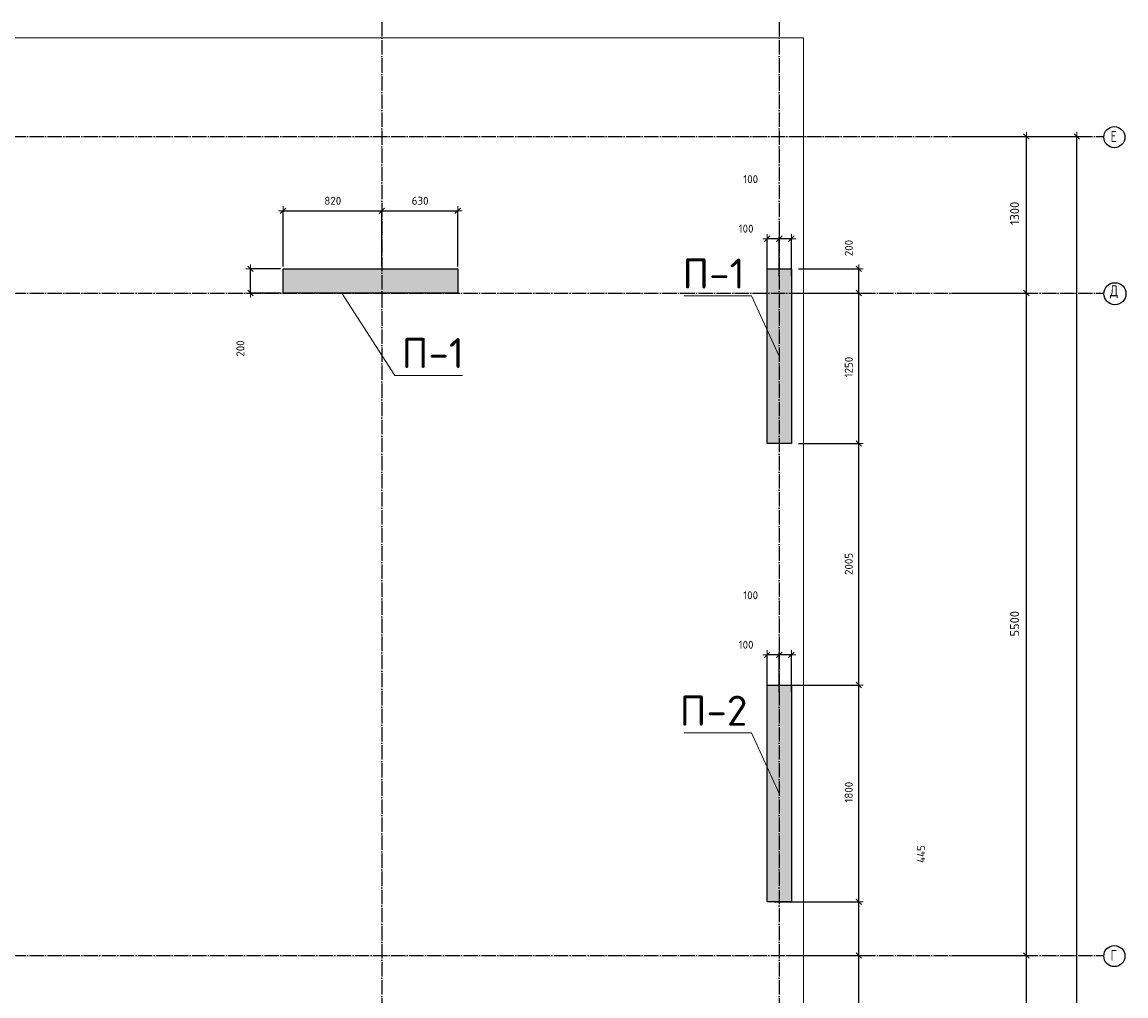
# Model space of a CAD drawing. Header units: millimetres. Extents: x 24180 to 116279, y -2337 to 52405.
# Tile 38 of 41: x 61094 to 70257, y 38063 to 46150. Entities that reach past the tile are written whole.
import ezdxf

# ---------------------------------------------------------------- set-up
doc = ezdxf.new("R2010")
doc.units = ezdxf.units.MM
doc.header["$PDMODE"] = 65
doc.linetypes.add('______11', pattern=[150, 120, -15, 0, -15])
doc.linetypes.add('______5', pattern=[330, 240, -30, 30, -30])
for name, color, linetype, lineweight in [('Standard', 7, 'Continuous', 25), ('Высотная отметка (отверстия)', 7, 'Continuous', 13), ('Размерная линия_ общее', 7, 'Continuous', 13)]:
    doc.layers.add(name, color=color, linetype=linetype, lineweight=lineweight)
doc.layers.add('Осевая линия_ общее', color=7, linetype='______5', lineweight=13, true_color=0xa0a0a0)
doc.styles.add('ARIAL', font='ARIAL.TTF')
doc.styles.add('ISOCPEUR', font='ISOCPEUR')
doc.dimstyles.new('DIMSTYLE_11', dxfattribs={"dimtxt": 66, "dimasz": 75, "dimexe": 0, "dimexo": 0, "dimgap": 33, "dimtad": 2, "dimdec": 0, "dimrnd": 5, "dimzin": 12, "dimdsep": 46, "dimtxsty": 'ISOCPEUR', "dimblk1": 'ALL_ML_STRICH', "dimblk2": 'ALL_ML_STRICH', "dimsah": 1, "dimcen": 0, "dimclrd": 7, "dimclre": 256, "dimclrt": 7, "dimadec": 0, "dimazin": 0, "dimtfac": 1, "dimtdec": 0, "dimtix": 1, "dimtmove": 2, "dimatfit": 3, "dimfxl": 0, "dimtvp": 1.2, "dimtzin": 0, "dimlwd": 0, "dimlwe": -3, "dimarcsym": 0})
doc.dimstyles.new('DIMSTYLE_17', dxfattribs={"dimtxt": 66, "dimasz": 75, "dimexe": 0, "dimexo": 0, "dimgap": 33, "dimtad": 0, "dimdec": 0, "dimrnd": 5, "dimzin": 12, "dimdsep": 46, "dimtxsty": 'ISOCPEUR', "dimblk1": 'ALL_ML_STRICH', "dimblk2": 'ALL_ML_STRICH', "dimsah": 1, "dimcen": 0, "dimclrd": 7, "dimclre": 256, "dimclrt": 7, "dimadec": 0, "dimazin": 0, "dimtfac": 1, "dimtdec": 0, "dimtix": 1, "dimtmove": 2, "dimatfit": 3, "dimfxl": 0, "dimtzin": 0, "dimlwd": 0, "dimlwe": -3, "dimarcsym": 0})
doc.dimstyles.new('DIMSTYLE_3', dxfattribs={"dimtxt": 75, "dimasz": 75, "dimexe": 0, "dimexo": 0, "dimgap": 37.5, "dimtad": 2, "dimdec": 0, "dimrnd": 5, "dimzin": 12, "dimdsep": 46, "dimtxsty": 'ISOCPEUR', "dimblk1": 'ALL_ML_STRICH', "dimblk2": 'ALL_ML_STRICH', "dimsah": 1, "dimcen": 0, "dimclrd": 256, "dimclre": 256, "dimclrt": 256, "dimadec": 0, "dimazin": 0, "dimtfac": 1, "dimtdec": 0, "dimtix": 1, "dimtmove": 2, "dimatfit": 3, "dimfxl": 0, "dimtzin": 0, "dimlwd": 0, "dimlwe": -1, "dimarcsym": 0})
doc.dimstyles.new('DIMSTYLE_9', dxfattribs={"dimtxt": 66, "dimasz": 75, "dimexe": 0, "dimexo": 0, "dimgap": 33, "dimtad": 2, "dimdec": 0, "dimrnd": 5, "dimzin": 12, "dimdsep": 46, "dimtxsty": 'ISOCPEUR', "dimblk1": 'ALL_ML_STRICH', "dimblk2": 'ALL_ML_STRICH', "dimsah": 1, "dimcen": 0, "dimclrd": 7, "dimclre": 256, "dimclrt": 7, "dimadec": 0, "dimazin": 0, "dimtfac": 1, "dimtdec": 0, "dimtix": 1, "dimtmove": 2, "dimatfit": 3, "dimfxl": 0, "dimtzin": 0, "dimlwd": 0, "dimlwe": -3, "dimarcsym": 0})

# ---------------------------------------------------------------- blocks, each defined once
blk = doc.blocks.new('ALL_ML_STRICH')
at = {"color": 0, "linetype": 'ByBlock', "lineweight": -2}
for p, q in [((-1, 0), (0.5, 0)), ((-0.3, -0.3), (0.3, 0.3)), ((0, -0.5), (0, 0.5))]:
    blk.add_line(p, q, dxfattribs=at)
blk = doc.blocks.new('*D5')
at = {"layer": 'DEFPOINTS', "transparency": 33554687}
for p in [(69490, 45200), (69490, 30000), (69850.1, 30000)]:
    blk.add_point(p, dxfattribs=at)
at = {"layer": 'Размерная линия_ общее', "lineweight": -2, "transparency": 33554687}
for p, q in [((69500, 45200), (69850.1, 45200)), ((69850.1, 30000), (69850.1, 45200)), ((69500, 30000), (69850.1, 30000))]:
    blk.add_line(p, q, dxfattribs=at)
at = {"layer": 'Размерная линия_ общее', "transparency": 33554687, "xscale": 75, "yscale": 75, "zscale": 75}
for p, rotation in [((69850.1, 45200), 90), ((69850.1, 30000), 270)]:
    blk.add_blockref('ALL_ML_STRICH', p, dxfattribs=dict(at, rotation=rotation))
at = {"layer": 'Размерная линия_ общее', "transparency": 33554687, "insert": (69752.6, 37611.2), "char_height": 75, "width": 375, "attachment_point": 5, "rotation": 90, "style": 'ISOCPEUR'}
blk.add_mtext('\\A1;{15200}', dxfattribs=at)
blk = doc.blocks.new('*D8')
at = {"layer": 'DEFPOINTS', "transparency": 33554687}
for p in [(68810, 38400), (68910, 36700), (69431, 36700)]:
    blk.add_point(p, dxfattribs=at)
at = {"layer": 'Размерная линия_ общее', "lineweight": -2, "transparency": 33554687}
for p, q in [((68820, 38400), (69431, 38400)), ((69431, 36700), (69431, 38400)), ((68920, 36700), (69431, 36700))]:
    blk.add_line(p, q, dxfattribs=at)
at = {"layer": 'Размерная линия_ общее', "transparency": 33554687, "xscale": 75, "yscale": 75, "zscale": 75}
for p, rotation in [((69431, 38400), 90), ((69431, 36700), 270)]:
    blk.add_blockref('ALL_ML_STRICH', p, dxfattribs=dict(at, rotation=rotation))
at = {"layer": 'Размерная линия_ общее', "transparency": 33554687, "insert": (69333.5, 37561.2), "char_height": 75, "width": 300, "attachment_point": 5, "rotation": 90, "style": 'ISOCPEUR'}
blk.add_mtext('\\A1;{1700}', dxfattribs=at)
blk = doc.blocks.new('*D9')
at = {"layer": 'DEFPOINTS', "transparency": 33554687}
for p in [(68910, 43900), (68810, 38400), (69431, 38400)]:
    blk.add_point(p, dxfattribs=at)
at = {"layer": 'Размерная линия_ общее', "lineweight": -2, "transparency": 33554687}
for p, q in [((68920, 43900), (69431, 43900)), ((69431, 38400), (69431, 43900)), ((68820, 38400), (69431, 38400))]:
    blk.add_line(p, q, dxfattribs=at)
at = {"layer": 'Размерная линия_ общее', "transparency": 33554687, "xscale": 75, "yscale": 75, "zscale": 75}
for p, rotation in [((69431, 43900), 90), ((69431, 38400), 270)]:
    blk.add_blockref('ALL_ML_STRICH', p, dxfattribs=dict(at, rotation=rotation))
at = {"layer": 'Размерная линия_ общее', "transparency": 33554687, "insert": (69333.5, 41153.7), "char_height": 75, "width": 300, "attachment_point": 5, "rotation": 90, "style": 'ISOCPEUR'}
blk.add_mtext('\\A1;{5500}', dxfattribs=at)
blk = doc.blocks.new('*D10')
at = {"layer": 'DEFPOINTS', "transparency": 33554687}
for p in [(68910, 45200), (68910, 43900), (69431, 43900)]:
    blk.add_point(p, dxfattribs=at)
at = {"layer": 'Размерная линия_ общее', "lineweight": -2, "transparency": 33554687}
for p, q in [((68920, 45200), (69431, 45200)), ((69431, 43900), (69431, 45200)), ((68920, 43900), (69431, 43900))]:
    blk.add_line(p, q, dxfattribs=at)
at = {"layer": 'Размерная линия_ общее', "transparency": 33554687, "xscale": 75, "yscale": 75, "zscale": 75}
for p, rotation in [((69431, 45200), 90), ((69431, 43900), 270)]:
    blk.add_blockref('ALL_ML_STRICH', p, dxfattribs=dict(at, rotation=rotation))
at = {"layer": 'Размерная линия_ общее', "transparency": 33554687, "insert": (69333.5, 44561.2), "char_height": 75, "width": 300, "attachment_point": 5, "rotation": 90, "style": 'ISOCPEUR'}
blk.add_mtext('\\A1;{1300}', dxfattribs=at)
blk = doc.blocks.new('*D87')
at = {"layer": 'DEFPOINTS', "color": 7, "linetype": 'Continuous', "lineweight": 13, "transparency": 33554687}
for p in [(63260, 44583.3), (63260, 44100), (64080, 44100)]:
    blk.add_point(p, dxfattribs=at)
at = {"layer": 'Размерная линия_ общее', "color": 253, "linetype": 'Continuous', "lineweight": -2, "true_color": 0xa0a0a0, "transparency": 33554687}
for p, q in [((63260, 44120), (63260, 44583.3)), ((64080, 44120), (64080, 44583.3))]:
    blk.add_line(p, q, dxfattribs=at)
at = {"layer": 'Размерная линия_ общее', "color": 7, "linetype": 'Continuous', "lineweight": -2, "transparency": 33554687}
blk.add_line((63260, 44583.3), (64080, 44583.3), dxfattribs=at)
at = {"layer": 'Размерная линия_ общее', "color": 7, "linetype": 'Continuous', "lineweight": 13, "transparency": 33554687, "xscale": 75, "yscale": 75, "zscale": 75, "rotation": 180}
blk.add_blockref('ALL_ML_STRICH', (63260, 44583.3), dxfattribs=at)
at = {"layer": 'Размерная линия_ общее', "color": 7, "linetype": 'Continuous', "lineweight": 13, "transparency": 33554687, "xscale": 75, "yscale": 75, "zscale": 75}
blk.add_blockref('ALL_ML_STRICH', (64080, 44583.3), dxfattribs=at)
at = {"layer": 'Размерная линия_ общее', "color": 7, "linetype": 'Continuous', "lineweight": 13, "transparency": 33554687, "insert": (63673.3, 44666.3), "char_height": 66, "width": 198, "attachment_point": 5, "style": 'ISOCPEUR'}
blk.add_mtext('\\A1;{820}', dxfattribs=at)
blk = doc.blocks.new('*D88')
at = {"layer": 'DEFPOINTS', "color": 7, "linetype": 'Continuous', "lineweight": 13, "transparency": 33554687}
for p in [(64080, 44583.3), (64080, 44100), (64710, 44100)]:
    blk.add_point(p, dxfattribs=at)
at = {"layer": 'Размерная линия_ общее', "color": 253, "linetype": 'Continuous', "lineweight": -2, "true_color": 0xa0a0a0, "transparency": 33554687}
for p, q in [((64080, 44120), (64080, 44583.3)), ((64710, 44120), (64710, 44583.3))]:
    blk.add_line(p, q, dxfattribs=at)
at = {"layer": 'Размерная линия_ общее', "color": 7, "linetype": 'Continuous', "lineweight": -2, "transparency": 33554687}
blk.add_line((64080, 44583.3), (64710, 44583.3), dxfattribs=at)
at = {"layer": 'Размерная линия_ общее', "color": 7, "linetype": 'Continuous', "lineweight": 13, "transparency": 33554687, "xscale": 75, "yscale": 75, "zscale": 75, "rotation": 180}
blk.add_blockref('ALL_ML_STRICH', (64080, 44583.3), dxfattribs=at)
at = {"layer": 'Размерная линия_ общее', "color": 7, "linetype": 'Continuous', "lineweight": 13, "transparency": 33554687, "xscale": 75, "yscale": 75, "zscale": 75}
blk.add_blockref('ALL_ML_STRICH', (64710, 44583.3), dxfattribs=at)
at = {"layer": 'Размерная линия_ общее', "color": 7, "linetype": 'Continuous', "lineweight": 13, "transparency": 33554687, "insert": (64398.3, 44666.3), "char_height": 66, "width": 198, "attachment_point": 5, "style": 'ISOCPEUR'}
blk.add_mtext('\\A1;{630}', dxfattribs=at)
blk = doc.blocks.new('*D142')
at = {"layer": 'DEFPOINTS', "color": 7, "linetype": 'Continuous', "lineweight": 13, "transparency": 33554687}
for p in [(67480, 40896.2), (67380, 40565), (67480, 40565)]:
    blk.add_point(p, dxfattribs=at)
at = {"layer": 'Размерная линия_ общее', "color": 253, "linetype": 'Continuous', "lineweight": -2, "true_color": 0xa0a0a0, "transparency": 33554687}
for p, q in [((67380, 40585), (67380, 40896.2)), ((67480, 40585), (67480, 40896.2))]:
    blk.add_line(p, q, dxfattribs=at)
at = {"layer": 'Размерная линия_ общее', "color": 7, "linetype": 'Continuous', "lineweight": -2, "transparency": 33554687}
blk.add_line((67480, 40896.2), (67380, 40896.2), dxfattribs=at)
at = {"layer": 'Размерная линия_ общее', "color": 7, "linetype": 'Continuous', "lineweight": 13, "transparency": 33554687, "xscale": 75, "yscale": 75, "zscale": 75}
for p, rotation in [((67380, 40896.2), 180), ((67480, 40896.2), 360)]:
    blk.add_blockref('ALL_ML_STRICH', p, dxfattribs=dict(at, rotation=rotation))
at = {"layer": 'Размерная линия_ общее', "color": 7, "linetype": 'Continuous', "lineweight": 13, "transparency": 33554687, "insert": (67142.3, 41390.3), "char_height": 66, "width": 198, "attachment_point": 5, "style": 'ISOCPEUR'}
blk.add_mtext('\\A1;{100}', dxfattribs=at)
blk = doc.blocks.new('*D143')
at = {"layer": 'DEFPOINTS', "color": 7, "linetype": 'Continuous', "lineweight": 13, "transparency": 33554687}
for p in [(67380, 40896.2), (67280, 40565), (67380, 40565)]:
    blk.add_point(p, dxfattribs=at)
at = {"layer": 'Размерная линия_ общее', "color": 253, "linetype": 'Continuous', "lineweight": -2, "true_color": 0xa0a0a0, "transparency": 33554687}
for p, q in [((67280, 40585), (67280, 40896.2)), ((67380, 40585), (67380, 40896.2))]:
    blk.add_line(p, q, dxfattribs=at)
at = {"layer": 'Размерная линия_ общее', "color": 7, "linetype": 'Continuous', "lineweight": -2, "transparency": 33554687}
blk.add_line((67380, 40896.2), (67280, 40896.2), dxfattribs=at)
at = {"layer": 'Размерная линия_ общее', "color": 7, "linetype": 'Continuous', "lineweight": 13, "transparency": 33554687, "xscale": 75, "yscale": 75, "zscale": 75}
for p, rotation in [((67280, 40896.2), 180), ((67380, 40896.2), 360)]:
    blk.add_blockref('ALL_ML_STRICH', p, dxfattribs=dict(at, rotation=rotation))
at = {"layer": 'Размерная линия_ общее', "color": 7, "linetype": 'Continuous', "lineweight": 13, "transparency": 33554687, "insert": (67104, 40979.6), "char_height": 66, "width": 198, "attachment_point": 5, "style": 'ISOCPEUR'}
blk.add_mtext('\\A1;{100}', dxfattribs=at)
blk = doc.blocks.new('*D144')
at = {"layer": 'DEFPOINTS', "color": 7, "linetype": 'Continuous', "lineweight": 13, "transparency": 33554687}
for p in [(67480, 44351.2), (67380, 44020), (67480, 44020)]:
    blk.add_point(p, dxfattribs=at)
at = {"layer": 'Размерная линия_ общее', "color": 253, "linetype": 'Continuous', "lineweight": -2, "true_color": 0xa0a0a0, "transparency": 33554687}
for p, q in [((67380, 44040), (67380, 44351.2)), ((67480, 44040), (67480, 44351.2))]:
    blk.add_line(p, q, dxfattribs=at)
at = {"layer": 'Размерная линия_ общее', "color": 7, "linetype": 'Continuous', "lineweight": -2, "transparency": 33554687}
blk.add_line((67480, 44351.2), (67380, 44351.2), dxfattribs=at)
at = {"layer": 'Размерная линия_ общее', "color": 7, "linetype": 'Continuous', "lineweight": 13, "transparency": 33554687, "xscale": 75, "yscale": 75, "zscale": 75}
for p, rotation in [((67380, 44351.2), 180), ((67480, 44351.2), 360)]:
    blk.add_blockref('ALL_ML_STRICH', p, dxfattribs=dict(at, rotation=rotation))
at = {"layer": 'Размерная линия_ общее', "color": 7, "linetype": 'Continuous', "lineweight": 13, "transparency": 33554687, "insert": (67142.3, 44845.3), "char_height": 66, "width": 198, "attachment_point": 5, "style": 'ISOCPEUR'}
blk.add_mtext('\\A1;{100}', dxfattribs=at)
blk = doc.blocks.new('*D145')
at = {"layer": 'DEFPOINTS', "color": 7, "linetype": 'Continuous', "lineweight": 13, "transparency": 33554687}
for p in [(67380, 44351.2), (67280, 44020), (67380, 44020)]:
    blk.add_point(p, dxfattribs=at)
at = {"layer": 'Размерная линия_ общее', "color": 253, "linetype": 'Continuous', "lineweight": -2, "true_color": 0xa0a0a0, "transparency": 33554687}
for p, q in [((67280, 44040), (67280, 44351.2)), ((67380, 44040), (67380, 44351.2))]:
    blk.add_line(p, q, dxfattribs=at)
at = {"layer": 'Размерная линия_ общее', "color": 7, "linetype": 'Continuous', "lineweight": -2, "transparency": 33554687}
blk.add_line((67380, 44351.2), (67280, 44351.2), dxfattribs=at)
at = {"layer": 'Размерная линия_ общее', "color": 7, "linetype": 'Continuous', "lineweight": 13, "transparency": 33554687, "xscale": 75, "yscale": 75, "zscale": 75}
for p, rotation in [((67280, 44351.2), 180), ((67380, 44351.2), 360)]:
    blk.add_blockref('ALL_ML_STRICH', p, dxfattribs=dict(at, rotation=rotation))
at = {"layer": 'Размерная линия_ общее', "color": 7, "linetype": 'Continuous', "lineweight": 13, "transparency": 33554687, "insert": (67104, 44434.6), "char_height": 66, "width": 198, "attachment_point": 5, "style": 'ISOCPEUR'}
blk.add_mtext('\\A1;{100}', dxfattribs=at)
blk = doc.blocks.new('*D171')
at = {"layer": 'DEFPOINTS', "transparency": 33554687}
for p in [(68810, 38400), (68910, 36700), (69431, 36700)]:
    blk.add_point(p, dxfattribs=at)
at = {"layer": 'Размерная линия_ общее', "lineweight": -2, "transparency": 33554687}
for p, q in [((68820, 38400), (69431, 38400)), ((69431, 36700), (69431, 38400)), ((68920, 36700), (69431, 36700))]:
    blk.add_line(p, q, dxfattribs=at)
at = {"layer": 'Размерная линия_ общее', "transparency": 33554687, "xscale": 75, "yscale": 75, "zscale": 75}
for p, rotation in [((69431, 38400), 90), ((69431, 36700), 270)]:
    blk.add_blockref('ALL_ML_STRICH', p, dxfattribs=dict(at, rotation=rotation))
at = {"layer": 'Размерная линия_ общее', "transparency": 33554687, "insert": (69333.5, 37561.2), "char_height": 75, "width": 300, "attachment_point": 5, "rotation": 90, "style": 'ISOCPEUR'}
blk.add_mtext('\\A1;{1700}', dxfattribs=at)
blk = doc.blocks.new('*D172')
at = {"layer": 'DEFPOINTS', "transparency": 33554687}
for p in [(68910, 43900), (68810, 38400), (69431, 38400)]:
    blk.add_point(p, dxfattribs=at)
at = {"layer": 'Размерная линия_ общее', "lineweight": -2, "transparency": 33554687}
for p, q in [((68920, 43900), (69431, 43900)), ((69431, 38400), (69431, 43900)), ((68820, 38400), (69431, 38400))]:
    blk.add_line(p, q, dxfattribs=at)
at = {"layer": 'Размерная линия_ общее', "transparency": 33554687, "xscale": 75, "yscale": 75, "zscale": 75}
for p, rotation in [((69431, 43900), 90), ((69431, 38400), 270)]:
    blk.add_blockref('ALL_ML_STRICH', p, dxfattribs=dict(at, rotation=rotation))
at = {"layer": 'Размерная линия_ общее', "transparency": 33554687, "insert": (69333.5, 41153.7), "char_height": 75, "width": 300, "attachment_point": 5, "rotation": 90, "style": 'ISOCPEUR'}
blk.add_mtext('\\A1;{5500}', dxfattribs=at)
blk = doc.blocks.new('*D173')
at = {"layer": 'DEFPOINTS', "transparency": 33554687}
for p in [(68910, 45200), (68910, 43900), (69431, 43900)]:
    blk.add_point(p, dxfattribs=at)
at = {"layer": 'Размерная линия_ общее', "lineweight": -2, "transparency": 33554687}
for p, q in [((68920, 45200), (69431, 45200)), ((69431, 43900), (69431, 45200)), ((68920, 43900), (69431, 43900))]:
    blk.add_line(p, q, dxfattribs=at)
at = {"layer": 'Размерная линия_ общее', "transparency": 33554687, "xscale": 75, "yscale": 75, "zscale": 75}
for p, rotation in [((69431, 45200), 90), ((69431, 43900), 270)]:
    blk.add_blockref('ALL_ML_STRICH', p, dxfattribs=dict(at, rotation=rotation))
at = {"layer": 'Размерная линия_ общее', "transparency": 33554687, "insert": (69333.5, 44561.2), "char_height": 75, "width": 300, "attachment_point": 5, "rotation": 90, "style": 'ISOCPEUR'}
blk.add_mtext('\\A1;{1300}', dxfattribs=at)
blk = doc.blocks.new('*D294')
at = {"layer": 'DEFPOINTS', "color": 7, "linetype": 'Continuous', "lineweight": 13, "transparency": 33554687}
for p in [(63260, 44100), (62990.1, 43900), (63260, 43900)]:
    blk.add_point(p, dxfattribs=at)
at = {"layer": 'Размерная линия_ общее', "color": 253, "linetype": 'Continuous', "lineweight": -2, "true_color": 0xa0a0a0, "transparency": 33554687}
for p, q in [((63240, 44100), (62990.1, 44100)), ((63240, 43900), (62990.1, 43900))]:
    blk.add_line(p, q, dxfattribs=at)
at = {"layer": 'Размерная линия_ общее', "color": 7, "linetype": 'Continuous', "lineweight": -2, "transparency": 33554687}
blk.add_line((62990.1, 43900), (62990.1, 44100), dxfattribs=at)
at = {"layer": 'Размерная линия_ общее', "color": 7, "linetype": 'Continuous', "lineweight": 13, "transparency": 33554687, "xscale": 75, "yscale": 75, "zscale": 75}
for p, rotation in [((62990.1, 44100), 90), ((62990.1, 43900), 270)]:
    blk.add_blockref('ALL_ML_STRICH', p, dxfattribs=dict(at, rotation=rotation))
at = {"layer": 'Размерная линия_ общее', "color": 7, "linetype": 'Continuous', "lineweight": 13, "transparency": 33554687, "insert": (62906.2, 43439.5), "char_height": 66, "width": 198, "attachment_point": 5, "rotation": 90, "style": 'ISOCPEUR'}
blk.add_mtext('\\A1;{200}', dxfattribs=at)
blk = doc.blocks.new('*D302')
at = {"layer": 'DEFPOINTS', "color": 7, "linetype": 'Continuous', "lineweight": 13, "transparency": 33554687}
for p in [(67420, 38400), (67420, 36700), (68039.5, 36700)]:
    blk.add_point(p, dxfattribs=at)
at = {"layer": 'Размерная линия_ общее', "color": 253, "linetype": 'Continuous', "lineweight": -2, "true_color": 0xa0a0a0, "transparency": 33554687}
for p, q in [((67440, 38400), (68039.5, 38400)), ((67440, 36700), (68039.5, 36700))]:
    blk.add_line(p, q, dxfattribs=at)
at = {"layer": 'Размерная линия_ общее', "color": 7, "linetype": 'Continuous', "lineweight": -2, "transparency": 33554687}
blk.add_line((68039.5, 36700), (68039.5, 38400), dxfattribs=at)
at = {"layer": 'Размерная линия_ общее', "color": 7, "linetype": 'Continuous', "lineweight": 13, "transparency": 33554687, "xscale": 75, "yscale": 75, "zscale": 75}
for p, rotation in [((68039.5, 38400), 90), ((68039.5, 36700), 270)]:
    blk.add_blockref('ALL_ML_STRICH', p, dxfattribs=dict(at, rotation=rotation))
at = {"layer": 'Размерная линия_ общее', "color": 7, "linetype": 'Continuous', "lineweight": 13, "transparency": 33554687, "insert": (67956.5, 37559.9), "char_height": 66, "width": 264, "attachment_point": 5, "rotation": 90, "style": 'ISOCPEUR'}
blk.add_mtext('\\A1;{1700}', dxfattribs=at)
blk = doc.blocks.new('*D303')
at = {"layer": 'DEFPOINTS', "color": 7, "linetype": 'Continuous', "lineweight": 13, "transparency": 33554687}
for p in [(67320, 38845), (67420, 38400), (68039.5, 38400)]:
    blk.add_point(p, dxfattribs=at)
at = {"layer": 'Размерная линия_ общее', "color": 253, "linetype": 'Continuous', "lineweight": -2, "true_color": 0xa0a0a0, "transparency": 33554687}
for p, q in [((67340, 38845), (68039.5, 38845)), ((67440, 38400), (68039.5, 38400))]:
    blk.add_line(p, q, dxfattribs=at)
at = {"layer": 'Размерная линия_ общее', "color": 7, "linetype": 'Continuous', "lineweight": -2, "transparency": 33554687}
blk.add_line((68039.5, 38400), (68039.5, 38845), dxfattribs=at)
at = {"layer": 'Размерная линия_ общее', "color": 7, "linetype": 'Continuous', "lineweight": 13, "transparency": 33554687, "xscale": 75, "yscale": 75, "zscale": 75}
for p, rotation in [((68039.5, 38845), 90), ((68039.5, 38400), 270)]:
    blk.add_blockref('ALL_ML_STRICH', p, dxfattribs=dict(at, rotation=rotation))
at = {"layer": 'Размерная линия_ общее', "color": 7, "linetype": 'Continuous', "lineweight": 13, "transparency": 33554687, "insert": (68556.5, 39241.8), "char_height": 66, "width": 198, "attachment_point": 5, "rotation": 90, "style": 'ISOCPEUR'}
blk.add_mtext('\\A1;{445}', dxfattribs=at)
blk = doc.blocks.new('*D304')
at = {"layer": 'DEFPOINTS', "color": 7, "linetype": 'Continuous', "lineweight": 13, "transparency": 33554687}
for p in [(67320, 40645), (67320, 38845), (68039.5, 38845)]:
    blk.add_point(p, dxfattribs=at)
at = {"layer": 'Размерная линия_ общее', "color": 253, "linetype": 'Continuous', "lineweight": -2, "true_color": 0xa0a0a0, "transparency": 33554687}
for p, q in [((67340, 40645), (68039.5, 40645)), ((67340, 38845), (68039.5, 38845))]:
    blk.add_line(p, q, dxfattribs=at)
at = {"layer": 'Размерная линия_ общее', "color": 7, "linetype": 'Continuous', "lineweight": -2, "transparency": 33554687}
blk.add_line((68039.5, 38845), (68039.5, 40645), dxfattribs=at)
at = {"layer": 'Размерная линия_ общее', "color": 7, "linetype": 'Continuous', "lineweight": 13, "transparency": 33554687, "xscale": 75, "yscale": 75, "zscale": 75}
for p, rotation in [((68039.5, 40645), 90), ((68039.5, 38845), 270)]:
    blk.add_blockref('ALL_ML_STRICH', p, dxfattribs=dict(at, rotation=rotation))
at = {"layer": 'Размерная линия_ общее', "color": 7, "linetype": 'Continuous', "lineweight": 13, "transparency": 33554687, "insert": (67956.5, 39754.9), "char_height": 66, "width": 264, "attachment_point": 5, "rotation": 90, "style": 'ISOCPEUR'}
blk.add_mtext('\\A1;{1800}', dxfattribs=at)
blk = doc.blocks.new('*D305')
at = {"layer": 'DEFPOINTS', "color": 7, "linetype": 'Continuous', "lineweight": 13, "transparency": 33554687}
for p in [(67520, 42650), (67320, 40645), (68039.5, 40645)]:
    blk.add_point(p, dxfattribs=at)
at = {"layer": 'Размерная линия_ общее', "color": 253, "linetype": 'Continuous', "lineweight": -2, "true_color": 0xa0a0a0, "transparency": 33554687}
for p, q in [((67540, 42650), (68039.5, 42650)), ((67340, 40645), (68039.5, 40645))]:
    blk.add_line(p, q, dxfattribs=at)
at = {"layer": 'Размерная линия_ общее', "color": 7, "linetype": 'Continuous', "lineweight": -2, "transparency": 33554687}
blk.add_line((68039.5, 40645), (68039.5, 42650), dxfattribs=at)
at = {"layer": 'Размерная линия_ общее', "color": 7, "linetype": 'Continuous', "lineweight": 13, "transparency": 33554687, "xscale": 75, "yscale": 75, "zscale": 75}
for p, rotation in [((68039.5, 42650), 90), ((68039.5, 40645), 270)]:
    blk.add_blockref('ALL_ML_STRICH', p, dxfattribs=dict(at, rotation=rotation))
at = {"layer": 'Размерная линия_ общее', "color": 7, "linetype": 'Continuous', "lineweight": 13, "transparency": 33554687, "insert": (67956.5, 41650.8), "char_height": 66, "width": 264, "attachment_point": 5, "rotation": 90, "style": 'ISOCPEUR'}
blk.add_mtext('\\A1;{2005}', dxfattribs=at)
blk = doc.blocks.new('*D306')
at = {"layer": 'DEFPOINTS', "color": 7, "linetype": 'Continuous', "lineweight": 13, "transparency": 33554687}
for p in [(67520, 43900), (67520, 42650), (68039.5, 42650)]:
    blk.add_point(p, dxfattribs=at)
at = {"layer": 'Размерная линия_ общее', "color": 253, "linetype": 'Continuous', "lineweight": -2, "true_color": 0xa0a0a0, "transparency": 33554687}
for p, q in [((67540, 43900), (68039.5, 43900)), ((67540, 42650), (68039.5, 42650))]:
    blk.add_line(p, q, dxfattribs=at)
at = {"layer": 'Размерная линия_ общее', "color": 7, "linetype": 'Continuous', "lineweight": -2, "transparency": 33554687}
blk.add_line((68039.5, 42650), (68039.5, 43900), dxfattribs=at)
at = {"layer": 'Размерная линия_ общее', "color": 7, "linetype": 'Continuous', "lineweight": 13, "transparency": 33554687, "xscale": 75, "yscale": 75, "zscale": 75}
for p, rotation in [((68039.5, 43900), 90), ((68039.5, 42650), 270)]:
    blk.add_blockref('ALL_ML_STRICH', p, dxfattribs=dict(at, rotation=rotation))
at = {"layer": 'Размерная линия_ общее', "color": 7, "linetype": 'Continuous', "lineweight": 13, "transparency": 33554687, "insert": (67956.5, 43284.9), "char_height": 66, "width": 264, "attachment_point": 5, "rotation": 90, "style": 'ISOCPEUR'}
blk.add_mtext('\\A1;{1250}', dxfattribs=at)
blk = doc.blocks.new('*D307')
at = {"layer": 'DEFPOINTS', "color": 7, "linetype": 'Continuous', "lineweight": 13, "transparency": 33554687}
for p in [(67520, 44100), (67520, 43900), (68039.5, 43900)]:
    blk.add_point(p, dxfattribs=at)
at = {"layer": 'Размерная линия_ общее', "color": 253, "linetype": 'Continuous', "lineweight": -2, "true_color": 0xa0a0a0, "transparency": 33554687}
for p, q in [((67540, 44100), (68039.5, 44100)), ((67540, 43900), (68039.5, 43900))]:
    blk.add_line(p, q, dxfattribs=at)
at = {"layer": 'Размерная линия_ общее', "color": 7, "linetype": 'Continuous', "lineweight": -2, "transparency": 33554687}
blk.add_line((68039.5, 43900), (68039.5, 44100), dxfattribs=at)
at = {"layer": 'Размерная линия_ общее', "color": 7, "linetype": 'Continuous', "lineweight": 13, "transparency": 33554687, "xscale": 75, "yscale": 75, "zscale": 75}
for p, rotation in [((68039.5, 44100), 90), ((68039.5, 43900), 270)]:
    blk.add_blockref('ALL_ML_STRICH', p, dxfattribs=dict(at, rotation=rotation))
at = {"layer": 'Размерная линия_ общее', "color": 7, "linetype": 'Continuous', "lineweight": 13, "transparency": 33554687, "insert": (67956.9, 44273.5), "char_height": 66, "width": 198, "attachment_point": 5, "rotation": 90, "style": 'ISOCPEUR'}
blk.add_mtext('\\A1;{200}', dxfattribs=at)

msp = doc.modelspace()

# ---------------------------------------------------------------- hatches: boundary and pattern name
at = {"linetype": 'Continuous', "lineweight": 13, "transparency": 33554687}
for points in [[(67480, 44100), (67280, 44100), (67280, 42650), (67480, 42650)], [(67280, 38845), (67480, 38845), (67480, 40645), (67280, 40645)]]:
    msp.add_hatch(color=7, dxfattribs=at).paths.add_polyline_path(points)
at = {"layer": 'Standard', "linetype": 'Continuous', "lineweight": 13, "transparency": 33554687}
msp.add_hatch(color=7, dxfattribs=at).paths.add_polyline_path([(63260, 44100), (63260, 43900), (64710, 43900), (64710, 44100)])

# ---------------------------------------------------------------- linework, layer by layer
at = {"color": 7, "linetype": 'Continuous', "lineweight": -3, "transparency": 33554687}
for p, q in [((67280, 42650), (67280, 44100)), ((67280, 44100), (67480, 44100)), ((67480, 44100), (67480, 42650)), ((67480, 42650), (67280, 42650)), ((67280, 38845), (67280, 40645)), ((67280, 40645), (67480, 40645)), ((67480, 40645), (67480, 38845)), ((67480, 38845), (67280, 38845))]:
    msp.add_line(p, q, dxfattribs=at)
at = {"layer": 'Standard', "color": 7, "linetype": 'Continuous', "lineweight": -3, "transparency": 33554687}
for p, q in [((63260, 43900), (63260, 44100)), ((63260, 44100), (64710, 44100)), ((64710, 44100), (64710, 43900)), ((64710, 43900), (63260, 43900))]:
    msp.add_line(p, q, dxfattribs=at)
at = {"layer": 'Standard', "color": 7, "linetype": 'Continuous', "lineweight": 13, "transparency": 33554687}
msp.add_lwpolyline([(25100, 29650), (67580, 29650), (67580, 46020), (25100, 46020), (25100, 29650)], dxfattribs=at)
at = {"layer": 'Высотная отметка (отверстия)', "color": 7, "linetype": 'Continuous', "lineweight": 13, "transparency": 33554687}
for points in [[(63747.1, 43900), (64188.7, 43216.4), (64748.7, 43216.4)], [(67380, 43375), (67149.3, 43876.9), (66589.3, 43876.9)], [(67380, 39745), (67149.3, 40246.9), (66589.3, 40246.9)]]:
    msp.add_lwpolyline(points, dxfattribs=at)
at = {"layer": 'Осевая линия_ общее', "color": 253, "linetype": '______11', "lineweight": -3, "true_color": 0xa0a0a0, "transparency": 33554687}
for p, q in [((64080, 46150), (64080, 27877)), ((67380, 46150), (67380, 27877)), ((24230, 45200), (70073.9, 45200)), ((24230, 43900), (70073.9, 43900)), ((24230, 38400), (70073.9, 38400))]:
    msp.add_line(p, q, dxfattribs=at)
at = {"layer": 'Осевая линия_ общее', "color": 7, "linetype": 'Continuous', "lineweight": -3, "transparency": 33554687}
for centre, radius in [((70161.6, 45194.2), 87.7), ((70165.6, 43894.2), 91.7), ((70161.6, 38394.1), 87.7)]:
    msp.add_circle(centre, radius, dxfattribs=at)

# ---------------------------------------------------------------- texts
at = {"layer": 'Высотная отметка (отверстия)', "color": 7, "linetype": 'Continuous', "lineweight": 13, "transparency": 33554687}
for s, insert, char_height, width, attachment_point, style in [('\\A1;{\\fISOCPEUR|i0|b0;\\H250.000000;\\W1.000000;\\C7;П-1}\\P', (66834.3, 43936.9), 75, 604.167, 8, 'ISOCPEUR'), ('}\\P', (66834.3, 43806.9), 60, 67.731, 2, 'ARIAL'), ('\\A1;{\\fISOCPEUR|i0|b0;\\H250.000000;\\W1.000000;\\C7;П-1}\\P', (64503.7, 43276.4), 75, 604.167, 8, 'ISOCPEUR'), ('}\\P', (64503.7, 43146.4), 60, 67.731, 2, 'ARIAL'), ('\\A1;{\\fISOCPEUR|i0|b0;\\H250.000000;\\W1.000000;\\C7;П-2}\\P', (66834.3, 40306.9), 75, 664.583, 8, 'ISOCPEUR'), ('}\\P', (66834.3, 40176.9), 60, 67.731, 2, 'ARIAL')]:
    msp.add_mtext(s, dxfattribs=dict(at, insert=insert, char_height=char_height, width=width, attachment_point=attachment_point, style=style))
at = {"layer": 'Осевая линия_ общее', "color": 7, "linetype": 'Continuous', "lineweight": -3, "transparency": 33554687, "char_height": 90, "attachment_point": 7, "style": 'ISOCPEUR'}
for s, insert, width in [('\\W0.78;Е', (70130.1, 45155), 97.922), ('\\W0.82;Д', (70125.1, 43855), 117.794), ('\\W0.78;Г', (70130.1, 38355), 97.922)]:
    msp.add_mtext(s, dxfattribs=dict(at, insert=insert, width=width))

# ---------------------------------------------------------------- dimensions: what is measured, and where the dimension line sits
at = {"layer": 'Размерная линия_ общее', "transparency": 33554687}
for base, p1, p2, picture, middle in [((69431, 45200), (68920, 43900), (68920, 45200), '*D10', (69333.5, 44561.2)), ((69431, 45200), (68920, 43900), (68920, 45200), '*D173', (69333.5, 44561.2)), ((69850.1, 45200), (69500, 30000), (69500, 45200), '*D5', (69752.6, 37611.2)), ((69431, 43900), (68820, 38400), (68920, 43900), '*D9', (69333.5, 41153.7)), ((69431, 43900), (68820, 38400), (68920, 43900), '*D172', (69333.5, 41153.7)), ((69431, 38400), (68920, 36700), (68820, 38400), '*D8', (69333.5, 37561.2)), ((69431, 38400), (68920, 36700), (68820, 38400), '*D171', (69333.5, 37561.2))]:
    dim = msp.add_linear_dim(base=base, p1=p1, p2=p2, angle=90, dimstyle='DIMSTYLE_3', override={"dimpost": '<>', "dimclrd": 256, "dimclre": 256, "dimclrt": 256, "dimlwd": 0, "dimlwe": 65535}, dxfattribs=at)
    dim.commit()
    dim.dimension.update_dxf_attribs({"geometry": picture, "text_midpoint": middle, "dimtype": 160})
at = {"layer": 'Размерная линия_ общее', "color": 7, "linetype": 'Continuous', "lineweight": 13, "transparency": 33554687}
for base, p1, p2, angle, dimstyle, picture, middle in [((67380, 44351.2), (67480, 44040), (67380, 44040), 180, 'DIMSTYLE_11', '*D144', (67142.3, 44845.3)), ((67280, 44351.2), (67380, 44040), (67280, 44040), 180, 'DIMSTYLE_11', '*D145', (67104, 44434.6)), ((68039.5, 44100), (67540, 43900), (67540, 44100), 90, 'DIMSTYLE_9', '*D307', (67956.9, 44273.5)), ((62990.1, 44100), (63240, 43900), (63240, 44100), 90, 'DIMSTYLE_9', '*D294', (62906.2, 43439.5)), ((68039.5, 43900), (67540, 42650), (67540, 43900), 90, 'DIMSTYLE_9', '*D306', (67956.5, 43284.9)), ((68039.5, 42650), (67340, 40645), (67540, 42650), 90, 'DIMSTYLE_9', '*D305', (67956.5, 41650.8)), ((67380, 40896.2), (67480, 40585), (67380, 40585), 180, 'DIMSTYLE_11', '*D142', (67142.3, 41390.3)), ((67280, 40896.2), (67380, 40585), (67280, 40585), 180, 'DIMSTYLE_11', '*D143', (67104, 40979.6)), ((68039.5, 40645), (67340, 38845), (67340, 40645), 90, 'DIMSTYLE_9', '*D304', (67956.5, 39754.9)), ((68039.5, 38845), (67440, 38400), (67340, 38845), 90, 'DIMSTYLE_17', '*D303', (68556.5, 39241.8)), ((68039.5, 38400), (67440, 36700), (67440, 38400), 90, 'DIMSTYLE_9', '*D302', (67956.5, 37559.9))]:
    dim = msp.add_linear_dim(base=base, p1=p1, p2=p2, angle=angle, dimstyle=dimstyle, override={"dimpost": '<>', "dimclrd": 7, "dimclre": 253, "dimclrt": 7, "dimlwd": 0, "dimlwe": 65533}, dxfattribs=at)
    dim.commit()
    dim.dimension.update_dxf_attribs({"geometry": picture, "text_midpoint": middle, "dimtype": 160})
for base, p1, p2, picture, middle in [((64080, 44583.3), (63260, 44120), (64080, 44120), '*D87', (63673.3, 44666.3)), ((64710, 44583.3), (64080, 44120), (64710, 44120), '*D88', (64398.3, 44666.3))]:
    dim = msp.add_linear_dim(base=base, p1=p1, p2=p2, dimstyle='DIMSTYLE_9', override={"dimpost": '<>', "dimclrd": 7, "dimclre": 253, "dimclrt": 7, "dimlwd": 0, "dimlwe": 65533}, dxfattribs=at)
    dim.commit()
    dim.dimension.update_dxf_attribs({"geometry": picture, "text_midpoint": middle, "dimtype": 160})

doc.saveas('drawing.dxf')
